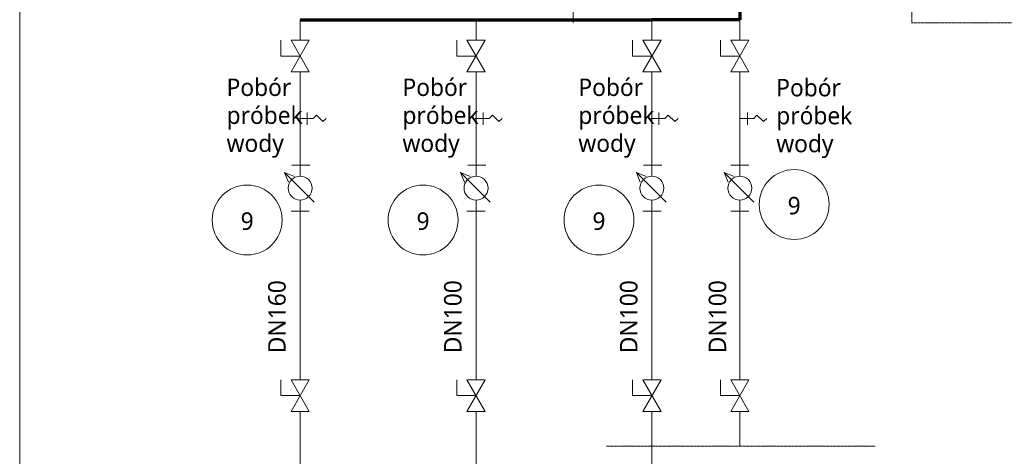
# Model space of a CAD drawing. Extents: x 8447392 to 8536225, y 5996969 to 6031026.
# Tile 27 of 37: x 8492174 to 8494993, y 6026594 to 6027843. Entities that reach past the tile are written whole.
import ezdxf
from ezdxf.enums import TextEntityAlignment as Align

# ---------------------------------------------------------------- set-up
doc = ezdxf.new("R2010")
doc.units = 0
doc.header["$MEASUREMENT"] = 0
doc.linetypes.add('DASHED', pattern=[0.75, 0.5, -0.25])
doc.layers.add('a_armatura', color=7, linetype='CONTINUOUS', lineweight=5)
doc.styles.add('TrembuchetMS', font='trebuc.ttf')

msp = doc.modelspace()

# ---------------------------------------------------------------- linework, layer by layer
at = {"layer": 'a_armatura', "color": 250, "linetype": 'DASHED', "lineweight": 5, "true_color": 0x424242}
for p, q in [((8493759.03995, 6029903.75832), (8493759.03995, 6027834.26851)), ((8494727.83149, 6029903.75832), (8494727.83149, 6027834.26851)), ((8494727.21852, 6027834.26851), (8501381.80895, 6027834.26851)), ((8493853.57194, 6026622.20098), (8494622.56121, 6026622.20098))]:
    msp.add_line(p, q, dxfattribs=at)
at = {"layer": 'a_armatura', "color": 250, "lineweight": 70, "true_color": 0x424242}
for p, q in [((8494239.27381, 6028598.36144), (8494235.75741, 6027842.65239)), ((8493480.6078, 6027842.65239), (8493984.04087, 6027842.65239))]:
    msp.add_line(p, q, dxfattribs=at)
at = {"layer": 'a_armatura', "color": 1, "lineweight": 5}
for p, q in [((8492977.17472, 6027783.9315), (8492977.17472, 6027842.65239)), ((8492921.76458, 6027738.9315), (8492921.76458, 6027783.9315)), ((8492951.19396, 6027783.9315), (8493003.15548, 6027693.9315)), ((8493003.15548, 6027783.9315), (8492951.19396, 6027693.9315)), ((8492951.19396, 6027783.9315), (8493003.15548, 6027783.9315)), ((8492977.17472, 6027738.9315), (8492921.76458, 6027738.9315)), ((8492951.19396, 6027693.9315), (8493003.15548, 6027693.9315)), ((8492977.17472, 6027395.2215), (8492977.17472, 6027693.9315)), ((8492977.17472, 6027693.9315), (8492977.17472, 6027426.9315)), ((8492997.15081, 6027577.57702), (8492997.15081, 6027541.93416)), ((8492974.86555, 6027560.4315), (8493014.53823, 6027560.4315)), ((8493014.53823, 6027560.4315), (8493023.8852, 6027569.77847)), ((8493023.8852, 6027569.77847), (8493042.57912, 6027551.08454)), ((8493042.57912, 6027551.08454), (8493051.92609, 6027560.4315)), ((8492953.50312, 6027426.9315), (8493005.46465, 6027426.9315)), ((8492977.17472, 6027395.2215), (8492977.17472, 6027426.9315)), ((8492932.63581, 6027405.47041), (8492943.78413, 6027377.52161)), ((8493017.4624, 6027320.64382), (8492932.63581, 6027405.47041)), ((8492932.63581, 6027405.47041), (8492960.58461, 6027394.32209)), ((8492977.17472, 6026812.20079), (8492977.17472, 6027326.6415)), ((8492977.17472, 6027326.6415), (8492977.17472, 6027294.9315)), ((8492951.19396, 6027294.9315), (8493003.15548, 6027294.9315)), ((8492921.76458, 6026767.20079), (8492921.76458, 6026812.20079)), ((8492951.19396, 6026812.20079), (8493003.15548, 6026722.20079)), ((8493003.15548, 6026812.20079), (8492951.19396, 6026722.20079)), ((8492951.19396, 6026812.20079), (8493003.15548, 6026812.20079)), ((8492977.17472, 6026767.20079), (8492921.76458, 6026767.20079)), ((8492951.19396, 6026722.20079), (8493003.15548, 6026722.20079)), ((8492977.17472, 6026372.77484), (8492977.17472, 6026722.20079))]:
    msp.add_line(p, q, dxfattribs=at)
at = {"layer": 'a_armatura', "color": 1, "lineweight": 70}
msp.add_line((8492977.17472, 6027842.65239), (8493480.6078, 6027842.65239), dxfattribs=at)
at = {"layer": 'a_armatura', "color": 250, "lineweight": 5, "true_color": 0x424242}
for p, q in [((8493480.6078, 6027783.9315), (8493480.6078, 6027842.65239)), ((8493984.04087, 6027783.9315), (8493984.04087, 6027842.65239)), ((8494235.75741, 6027842.65239), (8494235.75741, 6027783.9315)), ((8493425.19766, 6027738.9315), (8493425.19766, 6027783.9315)), ((8493454.62703, 6027783.9315), (8493506.58856, 6027693.9315)), ((8493506.58856, 6027783.9315), (8493454.62703, 6027693.9315)), ((8493454.62703, 6027783.9315), (8493506.58856, 6027783.9315)), ((8493928.63073, 6027738.9315), (8493928.63073, 6027783.9315)), ((8493958.06011, 6027783.9315), (8494010.02163, 6027693.9315)), ((8494010.02163, 6027783.9315), (8493958.06011, 6027693.9315)), ((8493958.06011, 6027783.9315), (8494010.02163, 6027783.9315)), ((8494180.34727, 6027738.9315), (8494180.34727, 6027783.9315)), ((8494209.77665, 6027783.9315), (8494261.73817, 6027693.9315)), ((8494261.73817, 6027783.9315), (8494209.77665, 6027693.9315)), ((8494209.77665, 6027783.9315), (8494261.73817, 6027783.9315)), ((8493480.6078, 6027738.9315), (8493425.19766, 6027738.9315)), ((8493984.04087, 6027738.9315), (8493928.63073, 6027738.9315)), ((8494235.75741, 6027738.9315), (8494180.34727, 6027738.9315)), ((8493454.62703, 6027693.9315), (8493506.58856, 6027693.9315)), ((8493480.6078, 6027395.2215), (8493480.6078, 6027693.9315)), ((8493480.6078, 6027693.9315), (8493480.6078, 6027426.9315)), ((8493958.06011, 6027693.9315), (8494010.02163, 6027693.9315)), ((8493984.04087, 6027395.2215), (8493984.04087, 6027693.9315)), ((8493984.04087, 6027693.9315), (8493984.04087, 6027426.9315)), ((8494209.77665, 6027693.9315), (8494261.73817, 6027693.9315)), ((8494235.75741, 6027693.9315), (8494235.75741, 6027426.9315)), ((8493500.58388, 6027577.57702), (8493500.58388, 6027541.93416)), ((8494004.01696, 6027577.57702), (8494004.01696, 6027541.93416)), ((8494258.04266, 6027577.57702), (8494258.04266, 6027541.93416)), ((8493478.29863, 6027560.4315), (8493517.97131, 6027560.4315)), ((8493517.97131, 6027560.4315), (8493527.31827, 6027569.77847)), ((8493527.31827, 6027569.77847), (8493546.0122, 6027551.08454)), ((8493546.0122, 6027551.08454), (8493555.35916, 6027560.4315)), ((8493981.73171, 6027560.4315), (8494021.40439, 6027560.4315)), ((8494021.40439, 6027560.4315), (8494030.75135, 6027569.77847)), ((8494030.75135, 6027569.77847), (8494049.44528, 6027551.08454)), ((8494049.44528, 6027551.08454), (8494058.79224, 6027560.4315)), ((8494235.75741, 6027560.4315), (8494275.43009, 6027560.4315)), ((8494275.43009, 6027560.4315), (8494284.77705, 6027569.77847)), ((8494284.77705, 6027569.77847), (8494303.47098, 6027551.08454)), ((8494303.47098, 6027551.08454), (8494312.81794, 6027560.4315)), ((8493456.9362, 6027426.9315), (8493508.89772, 6027426.9315)), ((8493480.6078, 6027395.2215), (8493480.6078, 6027426.9315)), ((8493960.36928, 6027426.9315), (8494012.3308, 6027426.9315)), ((8493984.04087, 6027395.2215), (8493984.04087, 6027426.9315)), ((8494209.77665, 6027426.9315), (8494261.73817, 6027426.9315)), ((8494235.75741, 6027395.2215), (8494235.75741, 6027426.9315)), ((8493436.06888, 6027405.47041), (8493447.21721, 6027377.52161)), ((8493520.89547, 6027320.64382), (8493436.06888, 6027405.47041)), ((8493436.06888, 6027405.47041), (8493464.01769, 6027394.32209)), ((8493939.50196, 6027405.47041), (8493950.65029, 6027377.52161)), ((8494024.32855, 6027320.64382), (8493939.50196, 6027405.47041)), ((8493939.50196, 6027405.47041), (8493967.45077, 6027394.32209)), ((8494191.2185, 6027405.47041), (8494202.36682, 6027377.52161)), ((8494276.04509, 6027320.64382), (8494191.2185, 6027405.47041)), ((8494191.2185, 6027405.47041), (8494219.1673, 6027394.32209)), ((8493480.6078, 6026812.20079), (8493480.6078, 6027326.6415)), ((8493480.6078, 6027326.6415), (8493480.6078, 6027294.9315)), ((8493984.04087, 6026812.20079), (8493984.04087, 6027326.6415)), ((8493984.04087, 6027326.6415), (8493984.04087, 6027294.9315)), ((8494235.75741, 6027326.6415), (8494235.75741, 6027294.9315)), ((8493454.62703, 6027294.9315), (8493506.58856, 6027294.9315)), ((8493958.06011, 6027294.9315), (8494010.02163, 6027294.9315)), ((8494209.77665, 6027294.9315), (8494261.73817, 6027294.9315)), ((8494235.75741, 6027294.9315), (8494235.75741, 6026812.20079)), ((8493425.19766, 6026767.20079), (8493425.19766, 6026812.20079)), ((8493454.62703, 6026812.20079), (8493506.58856, 6026722.20079)), ((8493506.58856, 6026812.20079), (8493454.62703, 6026722.20079)), ((8493454.62703, 6026812.20079), (8493506.58856, 6026812.20079)), ((8493928.63073, 6026767.20079), (8493928.63073, 6026812.20079)), ((8493958.06011, 6026812.20079), (8494010.02163, 6026722.20079)), ((8494010.02163, 6026812.20079), (8493958.06011, 6026722.20079)), ((8493958.06011, 6026812.20079), (8494010.02163, 6026812.20079)), ((8494180.34727, 6026767.20079), (8494180.34727, 6026812.20079)), ((8494209.77665, 6026812.20079), (8494261.73817, 6026722.20079)), ((8494261.73817, 6026812.20079), (8494209.77665, 6026722.20079)), ((8494209.77665, 6026812.20079), (8494261.73817, 6026812.20079)), ((8493480.6078, 6026767.20079), (8493425.19766, 6026767.20079)), ((8493984.04087, 6026767.20079), (8493928.63073, 6026767.20079)), ((8494235.75741, 6026767.20079), (8494180.34727, 6026767.20079)), ((8493454.62703, 6026722.20079), (8493506.58856, 6026722.20079)), ((8493480.6078, 6026372.77484), (8493480.6078, 6026722.20079)), ((8493958.06011, 6026722.20079), (8494010.02163, 6026722.20079)), ((8493983.77241, 6026372.77484), (8493983.77241, 6026722.20079)), ((8494209.77665, 6026722.20079), (8494261.73817, 6026722.20079)), ((8494235.75741, 6026722.20079), (8494235.75741, 6026622.20098))]:
    msp.add_line(p, q, dxfattribs=at)
msp.add_lwpolyline([(8493952.82597, 6027886.9715), (8492174.48018, 6027886.9715), (8492174.48018, 6024298.32142), (8501121.47424, 6024298.32142), (8501121.47424, 6026717.21868), (8500904.30387, 6026717.21868)], dxfattribs=at)
at = {"layer": 'a_armatura', "color": 250, "lineweight": 70, "true_color": 0x424242}
msp.add_lwpolyline([(8494235.75741, 6027842.65239), (8493984.04087, 6027842.65239)], dxfattribs=at)
at = {"layer": 'a_armatura', "color": 250, "lineweight": 5, "true_color": 0x424242}
for centre, radius in [((8494391.15214, 6027313.95106), 100), ((8493480.6078, 6027360.9315), 34.29), ((8493984.04087, 6027360.9315), 34.29), ((8494235.75741, 6027360.9315), 34.29), ((8493329.00463, 6027269.59527), 100), ((8493832.43771, 6027269.59527), 100)]:
    msp.add_circle(centre, radius, dxfattribs=at)
at = {"layer": 'a_armatura', "color": 1, "lineweight": 5}
for centre, radius in [((8492977.17472, 6027360.9315), 34.29), ((8492825.57156, 6027269.59527), 100)]:
    msp.add_circle(centre, radius, dxfattribs=at)

# ---------------------------------------------------------------- texts
at = {"layer": 'a_armatura', "color": 1, "lineweight": 5, "style": 'TrembuchetMS'}
for s, p in [('Pobór', (8492766.68132, 6027624.52751)), ('próbek', (8492766.68132, 6027544.52751)), ('wody', (8492766.68132, 6027464.52751))]:
    msp.add_text(s, height=50, dxfattribs=at).set_placement(p)
at = {"layer": 'a_armatura', "color": 250, "lineweight": 5, "true_color": 0x424242, "style": 'TrembuchetMS'}
for s, p in [('Pobór', (8493270.11439, 6027624.52751)), ('Pobór', (8493773.54747, 6027624.52751)), ('Pobór', (8494339.85347, 6027623.46331)), ('próbek', (8493270.11439, 6027544.52751)), ('próbek', (8493773.54747, 6027544.52751)), ('próbek', (8494339.85347, 6027543.46331)), ('wody', (8493270.11439, 6027464.52751)), ('wody', (8493773.54747, 6027464.52751)), ('wody', (8494339.85347, 6027463.46331))]:
    msp.add_text(s, height=50, dxfattribs=at).set_placement(p)
for p in [(8494391.15214, 6027285.95106), (8493329.00463, 6027241.59527), (8493832.43771, 6027241.59527)]:
    msp.add_text('9', height=50, dxfattribs=at).set_placement(p, align=Align.CENTER)
at = {"layer": 'a_armatura', "color": 1, "lineweight": 5, "style": 'TrembuchetMS'}
msp.add_text('9', height=50, dxfattribs=at).set_placement((8492825.57156, 6027241.59527), align=Align.CENTER)
msp.add_text('DN160', height=50, rotation=90, dxfattribs=at).set_placement((8492935.68331, 6026992.98323), align=Align.CENTER)
at = {"layer": 'a_armatura', "color": 250, "lineweight": 5, "true_color": 0x424242, "style": 'TrembuchetMS'}
for p in [(8493439.11638, 6026992.98323), (8493942.54946, 6026992.98323), (8494196.57516, 6026992.98323)]:
    msp.add_text('DN100', height=50, rotation=90, dxfattribs=at).set_placement(p, align=Align.CENTER)

doc.saveas('drawing.dxf')
